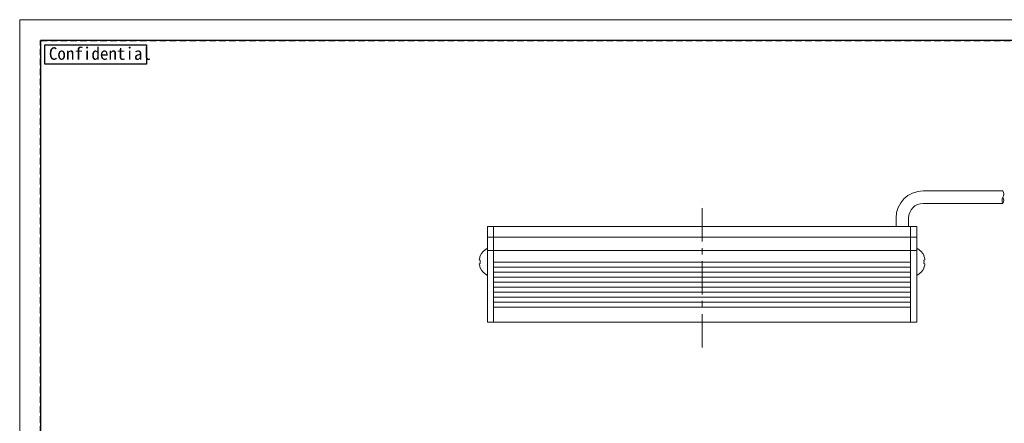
# Model space of a CAD drawing. Header units: millimetres. Extents: x -201 to 202, y 143 to 428.
# Tile 3 of 7: x -201 to 35, y 331 to 428. Entities that reach past the tile are written whole.
import ezdxf

# ---------------------------------------------------------------- set-up
doc = ezdxf.new("R2010")
doc.units = ezdxf.units.MM
doc.header["$LTSCALE"] = 0.25
doc.linetypes.add('CENTER', pattern=[50.8, 31.75, -6.35, 6.35, -6.35])
doc.linetypes.add('HIDDEN', pattern=[9.525, 6.35, -3.175])
for name, color, linetype, lineweight in [('BASE', 7, 'Continuous', 20), ('CABLE', 7, 'Continuous', 20), ('CENTER', 1, 'CENTER', 9), ('MXB8146', 7, 'Continuous', 20), ('SIDE PLATE', 7, 'Continuous', 20)]:
    doc.layers.add(name, color=color, linetype=linetype, lineweight=lineweight)
doc.layers.add('EMPTY LINE', color=252, linetype='Continuous', lineweight=0, plot=False)
doc.layers.add('FORM', color=7, linetype='Continuous')
doc.styles.add('VS Standard', font='msgothic.ttc', dxfattribs={"height": 3})

msp = doc.modelspace()

# ---------------------------------------------------------------- linework, layer by layer
at = {"layer": 'BASE'}
for p, q in [((12.149, 378.208), (-87.851, 378.208)), ((-87.851, 378.208), (-87.851, 355.208)), ((-87.851, 355.208), (-87.851, 378.208)), ((12.149, 355.208), (12.149, 378.208)), ((12.149, 355.208), (12.149, 378.208)), ((-87.851, 375.608), (12.149, 375.608)), ((12.149, 372.408), (-87.851, 372.408)), ((-87.851, 369.608), (12.149, 369.608)), ((12.149, 368.408), (-87.851, 368.408)), ((-87.851, 367.208), (12.149, 367.208)), ((12.149, 366.008), (-87.851, 366.008)), ((-87.851, 364.808), (12.149, 364.808)), ((12.149, 363.608), (-87.851, 363.608)), ((-87.851, 362.408), (12.149, 362.408)), ((12.149, 361.208), (-87.851, 361.208)), ((-87.851, 360.008), (12.149, 360.008)), ((12.149, 358.808), (-87.851, 358.808)), ((-87.851, 355.208), (12.149, 355.208))]:
    msp.add_line(p, q, dxfattribs=at)
at = {"layer": 'CABLE'}
for p, q in [((15.149, 386.708), (34.26, 386.708)), ((34.26, 383.708), (15.149, 383.708)), ((8.649, 378.208), (8.649, 380.208)), ((11.649, 380.208), (11.649, 378.208))]:
    msp.add_line(p, q, dxfattribs=at)
for centre, radius, start, end in [((15.149, 380.208), 6.5, 90, 180), ((35.526, 384.445), 1.465, 149.79641, 210.20359), ((32.898, 385.945), 1.562, 330.75211, 29.24789), ((32.994, 384.445), 1.465, 329.79641, 30.20359), ((15.149, 380.208), 3.5, 90, 180)]:
    msp.add_arc(centre, radius, start, end, dxfattribs=at)
at = {"layer": 'CENTER'}
msp.add_line((-37.851, 349.208), (-37.851, 384.208), dxfattribs=at)
at = {"layer": 'EMPTY LINE'}
for p, q in [((-201.5, 427.75), (-201.5, 142.75)), ((201.5, 427.75), (-201.5, 427.75))]:
    msp.add_line(p, q, dxfattribs=at)
at = {"layer": 'FORM', "linetype": 'HIDDEN'}
msp.add_lwpolyline([(-196.5, 422.75), (196.5, 422.75), (196.5, 147.75), (-196.5, 147.75)], close=True, dxfattribs=at)
at = {"layer": 'FORM'}
msp.add_lwpolyline([(-196.5, 422.75), (-196.5, 147.75), (-78.5, 147.75), (-78.5, 159.75), (16.5, 159.75), (16.5, 177.25), (196.5, 177.25), (196.5, 422.75), (-196.5, 422.75)], close=True, dxfattribs=at)
at = {"layer": 'FORM', "lineweight": 30}
msp.add_lwpolyline([(-195.5, 421.75), (-171.109, 421.75), (-171.109, 417.088), (-195.5, 417.088)], close=True, dxfattribs=at)
at = {"layer": 'MXB8146'}
for p, q in [((-91.061, 371.13), (-91.038, 371.124)), ((-89.351, 366.458), (-89.351, 372.958)), ((13.649, 366.458), (13.649, 372.958)), ((-91.286, 370.19), (-91.038, 370.124)), ((-91.038, 369.291), (-91.286, 369.225)), ((15.585, 370.19), (15.336, 370.124)), ((15.336, 369.291), (15.585, 369.225)), ((-91.038, 368.291), (-91.061, 368.285))]:
    msp.add_line(p, q, dxfattribs=at)
for centre, radius, start, end in [((-87.606, 369.712), 3.711, 157.63925, 172.59348), ((-87.71, 369.708), 3.641, 116.785, 157.00082), ((12.009, 369.708), 3.641, 22.99918, 63.215), ((11.904, 369.712), 3.711, 7.40652, 22.36075), ((-87.606, 369.703), 3.711, 187.40652, 202.36075), ((-87.33, 369.708), 3.731, 173.59563, 186.40437), ((11.628, 369.708), 3.731, 353.59563, 6.40437), ((11.904, 369.703), 3.711, 337.63925, 352.59348), ((-87.71, 369.708), 3.641, 202.99918, 243.215), ((12.009, 369.708), 3.641, 296.785, 337.00082)]:
    msp.add_arc(centre, radius, start, end, dxfattribs=at)
at = {"layer": 'SIDE PLATE'}
for p, q in [((-87.851, 378.208), (-89.351, 378.208)), ((-89.351, 378.208), (-89.351, 355.208)), ((-87.851, 355.208), (-87.851, 378.208)), ((13.649, 378.208), (12.149, 378.208)), ((12.149, 378.208), (12.149, 355.208)), ((13.649, 355.208), (13.649, 378.208)), ((-89.351, 375.608), (-87.851, 375.608)), ((12.149, 375.608), (13.649, 375.608)), ((-87.851, 372.408), (-89.351, 372.408)), ((13.649, 372.408), (12.149, 372.408)), ((-89.351, 355.208), (-87.851, 355.208)), ((12.149, 355.208), (13.649, 355.208))]:
    msp.add_line(p, q, dxfattribs=at)

# ---------------------------------------------------------------- texts
at = {"layer": 'FORM', "lineweight": 30, "insert": (-194.506, 421.139), "char_height": 3, "attachment_point": 1, "style": 'VS Standard'}
msp.add_mtext_dynamic_manual_height_columns('Confidential', width=3, gutter_width=15, heights=[0], dxfattribs=at)

doc.saveas('drawing.dxf')
